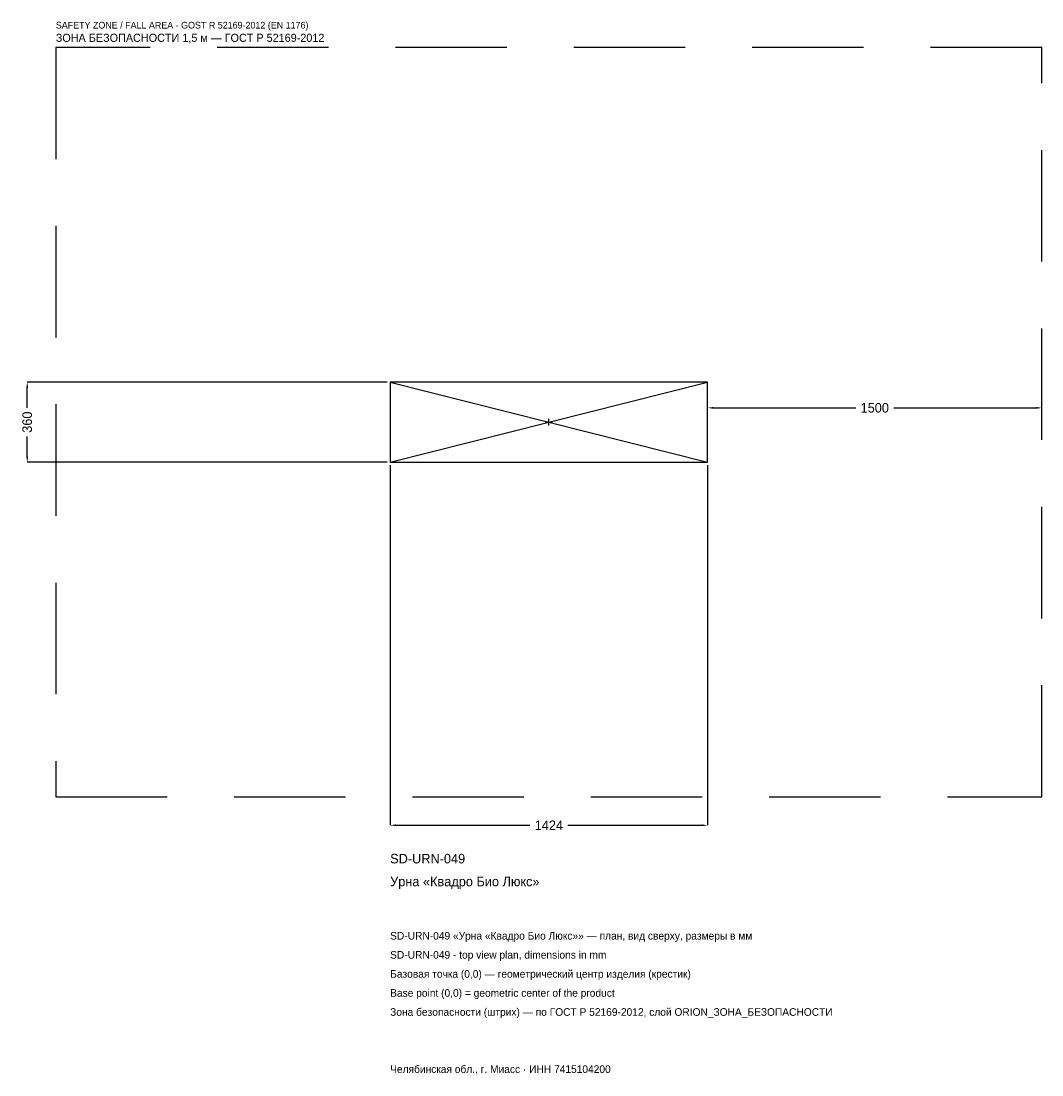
# Model space of a CAD drawing. Header units: metres. Extents: x -2368 to 2212, y -2928 to 1799.
import ezdxf

# ---------------------------------------------------------------- set-up
doc = ezdxf.new("R2010")
doc.units = ezdxf.units.M
doc.linetypes.add('DASHED', pattern=[800, 500, -300])
for name, color, linetype in [('ORION_ДАННЫЕ', 3, 'Continuous'), ('ORION_ЗОНА_БЕЗОПАСНОСТИ', 1, 'Continuous'), ('ORION_КОНТУР', 7, 'Continuous'), ('ORION_РАЗМЕРЫ', 8, 'Continuous')]:
    doc.layers.add(name, color=color, linetype=linetype)
doc.dimstyles.new('ORION', dxfattribs={"dimtxt": 42.72, "dimasz": 25.632, "dimexe": 1.25, "dimexo": 12.816, "dimtad": 1, "dimdec": 0, "dimcen": 2.5, "dimazin": 3, "dimtfac": 1, "dimtmove": 0, "dimatfit": 3, "dimarcsym": 0})

# ---------------------------------------------------------------- blocks, each defined once
blk = doc.blocks.new('_CLOSEDFILLED')
at = {"color": 0, "linetype": 'BYBLOCK'}
blk.add_solid([(-1, 0.16), (0, 0), (-1, -0.16)], dxfattribs=at)
blk = doc.blocks.new('*D1')
for p, q in [((-712, -192.816), (-712, -1808.16)), ((712, -192.816), (712, -1808.16)), ((-686.368, -1808.16), (-85.44, -1808.16)), ((85.44, -1808.16), (686.368, -1808.16))]:
    blk.add_line(p, q)
at = {"layer": 'Defpoints'}
for p in [(-712, -180), (712, -180), (-712, -1808.16)]:
    blk.add_point(p, dxfattribs=at)
at = {"layer": 'ORION_РАЗМЕРЫ', "xscale": 25.631999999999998, "yscale": 25.631999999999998, "rotation": 180}
blk.add_blockref('_CLOSEDFILLED', (-712, -1808.16), dxfattribs=at)
at = {"layer": 'ORION_РАЗМЕРЫ', "xscale": 25.631999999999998, "yscale": 25.631999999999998}
blk.add_blockref('_CLOSEDFILLED', (712, -1808.16), dxfattribs=at)
at = {"layer": 'ORION_РАЗМЕРЫ', "insert": (0, -1808.16), "char_height": 42.72, "attachment_point": 5}
blk.add_mtext('1424', dxfattribs=at)
blk = doc.blocks.new('*D2')
for p, q in [((-724.816, 180), (-2340.16, 180)), ((-2340.16, 64.08), (-2340.16, 154.368)), ((-2340.16, -154.368), (-2340.16, -64.08)), ((-724.816, -180), (-2340.16, -180))]:
    blk.add_line(p, q)
at = {"layer": 'Defpoints'}
for p in [(-712, 180), (-2340.16, -180), (-712, -180)]:
    blk.add_point(p, dxfattribs=at)
at = {"layer": 'ORION_РАЗМЕРЫ', "xscale": 25.631999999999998, "yscale": 25.631999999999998}
for p, rotation in [((-2340.16, 180), 90), ((-2340.16, -180), 270)]:
    blk.add_blockref('_CLOSEDFILLED', p, dxfattribs=dict(at, rotation=rotation))
at = {"layer": 'ORION_РАЗМЕРЫ', "insert": (-2340.16, 0), "char_height": 42.72, "attachment_point": 5, "rotation": 90}
blk.add_mtext('360', dxfattribs=at)
blk = doc.blocks.new('*D3')
for p, q in [((712, 12.816), (712, 64.08)), ((737.632, 64.08), (1376.56, 64.08)), ((1547.44, 64.08), (2186.368, 64.08)), ((2212, 12.816), (2212, 64.08))]:
    blk.add_line(p, q)
at = {"layer": 'Defpoints'}
for p in [(712, 64.08), (712, 0), (2212, 0)]:
    blk.add_point(p, dxfattribs=at)
at = {"layer": 'ORION_РАЗМЕРЫ', "xscale": 25.631999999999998, "yscale": 25.631999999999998, "rotation": 180}
blk.add_blockref('_CLOSEDFILLED', (712, 64.08), dxfattribs=at)
at = {"layer": 'ORION_РАЗМЕРЫ', "xscale": 25.631999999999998, "yscale": 25.631999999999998}
blk.add_blockref('_CLOSEDFILLED', (2212, 64.08), dxfattribs=at)
at = {"layer": 'ORION_РАЗМЕРЫ', "insert": (1462, 64.08), "char_height": 42.72, "attachment_point": 5}
blk.add_mtext('1500', dxfattribs=at)
blk = doc.blocks.new('ОРИОН SD-URN-049 Урна Квадро Био Люкс')
at = {"layer": 'ORION_ЗОНА_БЕЗОПАСНОСТИ', "linetype": 'DASHED'}
blk.add_lwpolyline([(-2212, -1680), (2212, -1680), (2212, 1680), (-2212, 1680)], close=True, dxfattribs=at)
at = {"layer": 'ORION_КОНТУР'}
for p, q in [((-712, -180), (712, 180)), ((-712, 180), (712, -180))]:
    blk.add_line(p, q, dxfattribs=at)
blk.add_lwpolyline([(-712, -180), (712, -180), (712, 180), (-712, 180)], close=True, dxfattribs=at)
at = {"layer": 'ORION_РАЗМЕРЫ'}
for p, q in [((-14.4, 0), (14.4, 0)), ((0, -14.4), (0, 14.4))]:
    blk.add_line(p, q, dxfattribs=at)
at = {"layer": 'ORION_ДАННЫЕ'}
for tag, p in [('АРТИКУЛ', (-712, -1979.04)), ('НАИМЕНОВАНИЕ', (-712, -2081.568))]:
    blk.add_attdef(tag, p, '', height=42.72, dxfattribs=at)
at = {"layer": 'ORION_ДАННЫЕ', "flags": 1}
for tag, p in [('ПРОИЗВОДИТЕЛЬ', (-712, -2184.096)), ('ТЕЛЕФОН', (-712, -2286.624)), ('САЙТ', (-712, -2491.68)), ('АДРЕС', (-712, -2594.208)), ('РЕКВИЗИТЫ', (-712, -2696.736)), ('ГАБАРИТЫ', (-712, -2799.264)), ('ЗОНА_БЕЗОПАСНОСТИ', (-712, -2901.792))]:
    blk.add_attdef(tag, p, '', height=42.72, dxfattribs=at)
at = {"layer": 'ORION_ЗОНА_БЕЗОПАСНОСТИ', "color": 1}
for s, height, p in [('SAFETY ZONE / FALL AREA - GOST R 52169-2012 (EN 1176)', 29.904, (-2212, 1765.44)), ('ЗОНА БЕЗОПАСНОСТИ 1,5 м — ГОСТ Р 52169-2012', 36.312, (-2212, 1705.632))]:
    blk.add_text(s, height=height, dxfattribs=at).set_placement(p)
at = {"layer": 'ORION_РАЗМЕРЫ'}
dim = blk.add_linear_dim(base=(-2340.16, -180), p1=(-712, -180), p2=(-712, 180), angle=90, dimstyle='ORION', dxfattribs=at)
dim.commit()
dim.dimension.update_dxf_attribs({"geometry": '*D2', "text_midpoint": (-2340.16, 0)})
for base, p1, p2, picture, middle in [((712, 64.08), (712, 0), (2212, 0), '*D3', (1462, 64.08)), ((-712, -1808.16), (-712, -180), (712, -180), '*D1', (0, -1808.16))]:
    dim = blk.add_linear_dim(base=base, p1=p1, p2=p2, dimstyle='ORION', dxfattribs=at)
    dim.commit()
    dim.dimension.update_dxf_attribs({"geometry": picture, "text_midpoint": middle})

msp = doc.modelspace()

# ---------------------------------------------------------------- block references
msp.add_blockref('ОРИОН SD-URN-049 Урна Квадро Био Люкс', (0, 0)).add_auto_attribs({'АРТИКУЛ': 'SD-URN-049', 'НАИМЕНОВАНИЕ': 'Урна «Квадро Био Люкс»'})

# ---------------------------------------------------------------- texts
at = {"layer": 'ORION_ДАННЫЕ', "color": 3}
for s, p in [('SD-URN-049 «Урна «Квадро Био Люкс»» — план, вид сверху, размеры в мм', (-712, -2320.8)), ('SD-URN-049 - top view plan, dimensions in mm', (-712, -2406.24)), ('Челябинская обл., г. Миасс · ИНН 7415104200', (-712, -2918.88))]:
    msp.add_text(s, height=34.176, dxfattribs=at).set_placement(p)
at = {"layer": 'ORION_ДАННЫЕ', "color": 7}
for s, p in [('Базовая точка (0,0) — геометрический центр изделия (крестик)', (-712, -2491.68)), ('Base point (0,0) = geometric center of the product', (-712, -2577.12))]:
    msp.add_text(s, height=34.176, dxfattribs=at).set_placement(p)
at = {"layer": 'ORION_ДАННЫЕ', "color": 1}
msp.add_text('Зона безопасности (штрих) — по ГОСТ Р 52169-2012, слой ORION_ЗОНА_БЕЗОПАСНОСТИ', height=34.176, dxfattribs=at).set_placement((-712, -2662.56))

doc.saveas('drawing.dxf')
